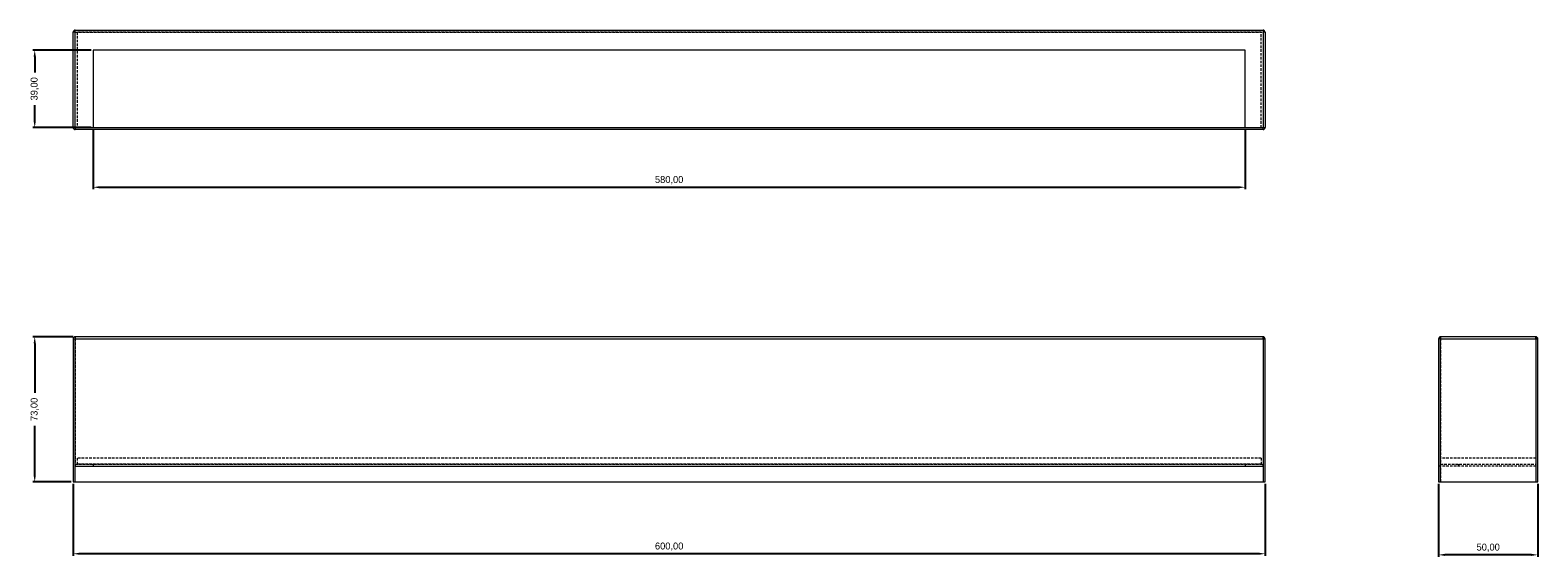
# Model space of a CAD drawing. Header units: millimetres. Extents: x 106 to 865, y 319 to 584.
import ezdxf

# ---------------------------------------------------------------- set-up
doc = ezdxf.new("R2010")
doc.units = ezdxf.units.MM
doc.header["$PDSIZE"] = -1
doc.linetypes.add('HIDDEN', pattern=[1.905, 1.27, -0.635])
doc.dimstyles.new('ISO-25', dxfattribs={"dimtxt": 2.5, "dimasz": 2.5, "dimexe": 1.25, "dimexo": 0.625, "dimtad": 1, "dimtxsty": 'Standard', "dimcen": 2.5, "dimadec": 0, "dimazin": 0, "dimtfac": 1, "dimtmove": 0, "dimatfit": 3, "dimfxl": 1, "dimarcsym": 0})

# ---------------------------------------------------------------- blocks, each defined once
blk = doc.blocks.new('*D1')
at = {"color": 0, "lineweight": -2, "transparency": 16777216}
for p, q in [((127.31, 356.07), (127.31, 319.95)), ((727.31, 356.07), (727.31, 319.95)), ((724, 320.95), (130.61, 320.95))]:
    blk.add_line(p, q, dxfattribs=at)
at = {"color": 0, "transparency": 16777216}
for points in [[(130.61, 321.5), (130.61, 320.4), (127.31, 320.95)], [(724, 321.5), (724, 320.4), (727.31, 320.95)]]:
    blk.add_solid(points, dxfattribs=at)
at = {"layer": 'Defpoints', "color": 0, "transparency": 16777216}
for p in [(127.31, 357.07), (727.31, 357.07), (127.31, 320.95)]:
    blk.add_point(p, dxfattribs=at)
at = {"color": 0, "transparency": 16777216, "insert": (427.31, 324.52), "char_height": 3.5, "attachment_point": 5}
blk.add_mtext('600,00', dxfattribs=at)
blk = doc.blocks.new('*D2')
at = {"color": 0, "lineweight": -2, "transparency": 16777216}
for p, q in [((127.31, 430.07), (106.95, 430.07)), ((107.95, 426.77), (107.95, 401.81)), ((107.95, 360.38), (107.95, 385.34)), ((126.31, 357.07), (106.95, 357.07))]:
    blk.add_line(p, q, dxfattribs=at)
at = {"color": 0, "transparency": 16777216}
for points in [[(107.4, 426.77), (108.5, 426.77), (107.95, 430.07)], [(107.4, 360.38), (108.5, 360.38), (107.95, 357.07)]]:
    blk.add_solid(points, dxfattribs=at)
at = {"layer": 'Defpoints', "color": 0, "transparency": 16777216}
for p in [(128.31, 430.07), (107.95, 357.07), (127.31, 357.07)]:
    blk.add_point(p, dxfattribs=at)
at = {"color": 0, "transparency": 16777216, "insert": (107.95, 393.57), "char_height": 3.5, "attachment_point": 5, "rotation": 90}
blk.add_mtext('73,00', dxfattribs=at)
blk = doc.blocks.new('*D3')
at = {"color": 0, "lineweight": -2, "transparency": 16777216}
for p, q in [((814.59, 356.07), (814.59, 319.4)), ((864.59, 356.07), (864.59, 319.4)), ((861.29, 320.4), (817.89, 320.4))]:
    blk.add_line(p, q, dxfattribs=at)
at = {"color": 0, "transparency": 16777216}
for points in [[(817.89, 320.95), (817.89, 319.85), (814.59, 320.4)], [(861.29, 320.95), (861.29, 319.85), (864.59, 320.4)]]:
    blk.add_solid(points, dxfattribs=at)
at = {"layer": 'Defpoints', "color": 0, "transparency": 16777216}
for p in [(814.59, 357.07), (864.59, 357.07), (814.59, 320.4)]:
    blk.add_point(p, dxfattribs=at)
at = {"color": 0, "transparency": 16777216, "insert": (839.59, 323.97), "char_height": 3.5, "attachment_point": 5}
blk.add_mtext('50,00', dxfattribs=at)
blk = doc.blocks.new('*D4')
at = {"color": 0, "lineweight": -2, "transparency": 16777216}
for p, q in [((137.31, 534.31), (137.31, 504.3)), ((717.31, 534.31), (717.31, 504.3)), ((140.61, 505.3), (714, 505.3))]:
    blk.add_line(p, q, dxfattribs=at)
at = {"color": 0, "transparency": 16777216}
for points in [[(140.61, 505.85), (140.61, 504.75), (137.31, 505.3)], [(714, 505.85), (714, 504.75), (717.31, 505.3)]]:
    blk.add_solid(points, dxfattribs=at)
at = {"layer": 'Defpoints', "color": 0, "transparency": 16777216}
for p in [(137.31, 535.31), (717.31, 535.31), (717.31, 505.3)]:
    blk.add_point(p, dxfattribs=at)
at = {"color": 0, "transparency": 16777216, "insert": (427.31, 508.86), "char_height": 3.5, "attachment_point": 5}
blk.add_mtext('580,00', dxfattribs=at)
blk = doc.blocks.new('*D5')
at = {"color": 0, "lineweight": -2, "transparency": 16777216}
for p, q in [((136.31, 574.31), (106.95, 574.31)), ((107.95, 571.01), (107.95, 563.05)), ((107.95, 538.61), (107.95, 546.58)), ((136.31, 535.31), (106.95, 535.31))]:
    blk.add_line(p, q, dxfattribs=at)
at = {"color": 0, "transparency": 16777216}
for points in [[(107.4, 571.01), (108.5, 571.01), (107.95, 574.31)], [(107.4, 538.61), (108.5, 538.61), (107.95, 535.31)]]:
    blk.add_solid(points, dxfattribs=at)
at = {"layer": 'Defpoints', "color": 0, "transparency": 16777216}
for p in [(137.31, 574.31), (107.95, 535.31), (137.31, 535.31)]:
    blk.add_point(p, dxfattribs=at)
at = {"color": 0, "transparency": 16777216, "insert": (107.95, 554.81), "char_height": 3.5, "attachment_point": 5, "rotation": 90}
blk.add_mtext('39,00', dxfattribs=at)

msp = doc.modelspace()

# ---------------------------------------------------------------- linework, layer by layer
at = {"color": 7, "linetype": 'Continuous', "lineweight": 15}
for p, q in [((127.306, 535.313), (127.306, 583.313)), ((128.306, 535.313), (128.306, 584.313)), ((128.306, 584.313), (726.306, 584.313)), ((726.306, 584.313), (726.306, 535.313)), ((727.306, 583.313), (727.306, 535.313)), ((137.306, 574.313), (137.306, 535.313)), ((717.306, 574.313), (137.306, 574.313)), ((717.306, 535.313), (717.306, 574.313)), ((128.306, 535.313), (726.306, 535.313)), ((726.306, 534.313), (128.306, 534.313)), ((127.306, 429.073), (128.306, 429.073)), ((127.306, 429.073), (127.306, 357.073)), ((726.306, 430.073), (128.306, 430.073)), ((128.306, 430.073), (128.306, 429.073)), ((128.306, 429.073), (726.306, 429.073)), ((128.306, 365.073), (128.306, 429.073)), ((726.306, 430.073), (726.306, 429.073)), ((726.306, 429.073), (726.306, 365.073)), ((727.306, 429.073), (726.306, 429.073)), ((727.306, 357.073), (727.306, 429.073)), ((815.591, 429.073), (814.591, 429.073)), ((814.591, 429.073), (814.591, 365.073)), ((863.591, 430.073), (815.591, 430.073)), ((815.591, 429.073), (815.591, 430.073)), ((815.591, 429.073), (863.591, 429.073)), ((815.591, 357.073), (815.591, 429.073)), ((863.591, 430.073), (863.591, 429.073)), ((864.591, 429.073), (863.591, 429.073)), ((863.591, 429.073), (863.591, 357.073)), ((864.591, 357.073), (864.591, 429.073)), ((128.306, 357.073), (128.306, 365.073)), ((128.306, 365.073), (726.306, 365.073)), ((726.306, 365.073), (726.306, 357.073)), ((814.591, 365.073), (814.591, 357.073)), ((127.306, 357.073), (128.306, 357.073)), ((128.306, 357.073), (726.306, 357.073)), ((726.306, 357.073), (727.306, 357.073)), ((814.591, 357.073), (815.591, 357.073)), ((815.591, 357.073), (863.591, 357.073)), ((863.591, 357.073), (864.591, 357.073))]:
    msp.add_line(p, q, dxfattribs=at)
at = {"color": 7, "linetype": 'HIDDEN', "lineweight": 0}
for p, q in [((128.306, 583.313), (127.306, 583.313)), ((128.306, 583.313), (726.306, 583.313)), ((725.306, 583.313), (129.306, 583.313)), ((129.306, 583.313), (129.306, 535.313)), ((725.306, 535.313), (725.306, 583.313)), ((727.306, 583.313), (726.306, 583.313)), ((127.306, 535.313), (128.306, 535.313)), ((128.306, 535.313), (128.306, 534.313)), ((726.306, 534.313), (726.306, 535.313)), ((726.306, 535.313), (727.306, 535.313)), ((127.306, 429.073), (128.306, 429.073)), ((128.306, 430.073), (128.306, 429.073)), ((128.306, 429.073), (726.306, 429.073)), ((128.306, 429.073), (128.306, 366.073)), ((726.306, 429.073), (726.306, 430.073)), ((726.306, 429.073), (726.306, 366.073)), ((726.306, 429.073), (727.306, 429.073)), ((815.591, 429.073), (814.591, 429.073)), ((815.591, 430.073), (815.591, 429.073)), ((815.591, 429.073), (863.591, 429.073)), ((815.591, 429.073), (815.591, 366.073)), ((863.591, 429.073), (863.591, 430.073)), ((863.591, 429.073), (863.591, 366.073)), ((863.591, 429.073), (864.591, 429.073)), ((128.306, 366.073), (726.306, 366.073)), ((128.306, 366.073), (128.306, 365.073)), ((725.306, 369.073), (129.306, 369.073)), ((129.306, 369.073), (129.306, 366.073)), ((725.306, 366.073), (129.306, 366.073)), ((137.306, 366.073), (137.306, 365.073)), ((717.306, 366.073), (717.306, 365.073)), ((725.306, 369.073), (725.306, 366.073)), ((726.306, 365.073), (726.306, 366.073)), ((863.591, 365.073), (814.591, 365.073)), ((863.591, 369.073), (815.591, 369.073)), ((815.591, 366.073), (863.591, 366.073)), ((815.591, 366.073), (815.591, 357.073)), ((824.591, 366.073), (824.591, 365.073)), ((863.591, 366.073), (863.591, 365.073)), ((863.591, 365.073), (863.591, 357.073))]:
    msp.add_line(p, q, dxfattribs=at)
at = {"color": 7, "linetype": 'Continuous', "lineweight": 15}
for centre, start, end in [((128.306, 583.313), 90, 180), ((726.306, 583.313), 0, 90), ((128.306, 535.313), 180, 270), ((726.306, 535.313), 270, 0), ((128.306, 429.073), 90, 180), ((726.306, 429.073), 0, 90), ((815.591, 429.073), 90, 180), ((863.591, 429.073), 0, 90)]:
    msp.add_arc(centre, 1, start, end, dxfattribs=at)

# ---------------------------------------------------------------- dimensions: what is measured, and where the dimension line sits
for base, p1, p2, picture, middle in [((107.947, 535.313), (137.306, 574.313), (137.306, 535.313), '*D5', (107.947, 554.813)), ((107.947, 357.073), (128.306, 430.073), (127.306, 357.073), '*D2', (107.947, 393.573))]:
    dim = msp.add_linear_dim(base=base, p1=p1, p2=p2, angle=90, dimstyle='ISO-25', override={"dimtxt": 3.5, "dimasz": 3.302, "dimexe": 1, "dimexo": 1, "dimgap": 1.524, "dimtih": 1, "dimtoh": 1, "dimzin": 0, "dimadec": 2, "dimtzin": 0})
    dim.commit()
    dim.dimension.update_dxf_attribs({"geometry": picture, "text_midpoint": middle, "text_rotation": 90})
for base, p1, p2, picture, middle in [((717.306, 505.299), (137.306, 535.313), (717.306, 535.313), '*D4', (427.306, 508.865)), ((127.306, 320.954), (727.306, 357.073), (127.306, 357.073), '*D1', (427.306, 324.519)), ((814.591, 320.403), (864.591, 357.073), (814.591, 357.073), '*D3', (839.591, 323.969))]:
    dim = msp.add_linear_dim(base=base, p1=p1, p2=p2, dimstyle='ISO-25', override={"dimtxt": 3.5, "dimasz": 3.302, "dimexe": 1, "dimexo": 1, "dimgap": 1.524, "dimtih": 1, "dimtoh": 1, "dimzin": 0, "dimadec": 2, "dimtzin": 0})
    dim.commit()
    dim.dimension.update_dxf_attribs({"geometry": picture, "text_midpoint": middle})

doc.saveas('drawing.dxf')
